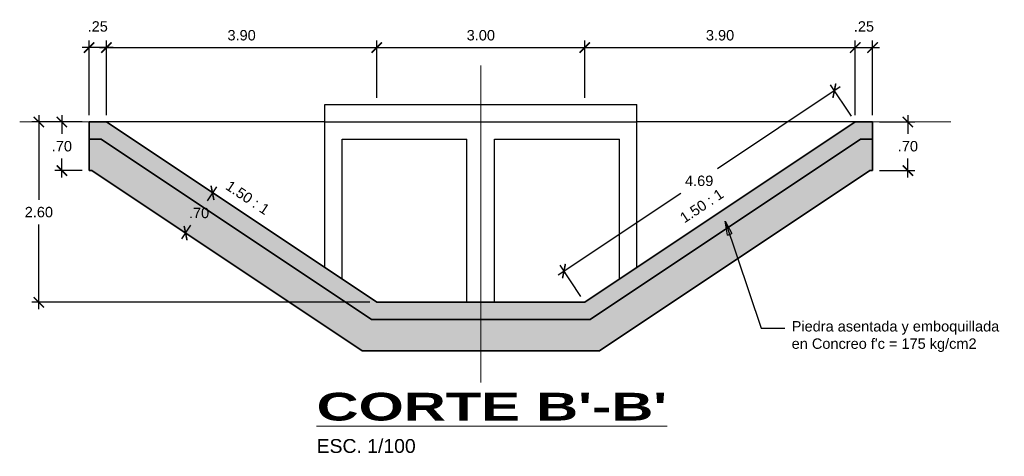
# Model space of a CAD drawing. Header units: metres. Extents: x 618946 to 619227, y 9266339 to 9266818.
# Tile 24 of 36: x 619001 to 619015, y 9266812 to 9266818. Entities that reach past the tile are written whole.
import ezdxf

# ---------------------------------------------------------------- set-up
doc = ezdxf.new("R2010")
doc.units = ezdxf.units.M
doc.header["$PDMODE"] = 34
for name, color, linetype, lineweight in [('DIM', 8, 'Continuous', 9), ('Dimensiones', 8, 'Continuous', 5), ('EST', 5, 'Continuous', 35), ('EST_FONDO', 110, 'Continuous', 30), ('HASH', 21, 'Continuous', 5)]:
    doc.layers.add(name, color=color, linetype=linetype, lineweight=lineweight)
doc.styles.get("Standard").update_dxf_attribs({"font": 'arial.ttf'})
doc.dimstyles.new('ESC-100', dxfattribs={"dimscale": 0.1, "dimtxt": 1.5, "dimasz": 1.5, "dimexe": 1, "dimexo": 1, "dimgap": 1, "dimtad": 1, "dimtih": 1, "dimtoh": 1, "dimzin": 4, "dimdsep": 46, "dimtxsty": 'Standard', "dimblk": 'ARCHTICK', "dimcen": 2.5, "dimdle": 1, "dimclrd": 256, "dimclre": 256, "dimclrt": 7, "dimaunit": 1, "dimadec": 3, "dimazin": 0, "dimtfac": 1, "dimtmove": 2, "dimatfit": 3, "dimldrblk": 'CLOSEDBLANK', "dimfxl": 1.25, "dimarcsym": 0})
doc.dimstyles.new('ESC-100$7', dxfattribs={"dimscale": 0.1, "dimtxt": 1.5, "dimasz": 2, "dimexe": 1, "dimexo": 1, "dimgap": 1, "dimtad": 1, "dimtih": 1, "dimtoh": 1, "dimzin": 4, "dimdsep": 46, "dimtxsty": 'Standard', "dimblk": 'ARCHTICK', "dimcen": 2.5, "dimdle": 1, "dimclrd": 256, "dimclre": 256, "dimclrt": 7, "dimaunit": 1, "dimadec": 3, "dimazin": 0, "dimtfac": 1, "dimtmove": 2, "dimatfit": 3, "dimldrblk": 'CLOSEDBLANK', "dimfxl": 1.25, "dimarcsym": 0})
pattern_1 = [(228.0127875, (0.4572, 0.635), (-5.08000000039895, -5.71499999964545), [0.08543036, -8.45762090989]), (184.969741, (0.40005, 0.5715), (7.61999999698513, 0.63500003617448), [0.14660118, -14.51351222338]), (132.5104471, (0.254, 0.5588), (6.35000000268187, -6.98499999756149), [0.10337038, -10.233680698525]), (267.273689, (0.00635, 0.40005), (0.63500000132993, 12.69999999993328), [0.13350113, -13.216609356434]), (292.83365418, (0, 0.2667), (-3.17500000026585, 7.619999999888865), [0.130908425, -12.959951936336]), (357.273689, (0.0508, 0.14605), (-12.69999999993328, 0.63500000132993), [0.13350113, -13.216609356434]), (37.69424047, (0.18415, 0.1397), (-8.254999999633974, -6.350000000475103), [0.176548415, -17.47827882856]), (72.25532837, (0.32385, 0.24765), (4.445000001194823, 13.96999999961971), [0.16667988, -16.501314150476]), (121.42956562, (0.37465, 0.4064), (-5.08000000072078, 8.254999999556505), [0.13395325, -13.26138642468]), (175.2363583, (0.3048, 0.5207), (6.98499999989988, -0.6350000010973), [0.15292832, -7.4934842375]), (222.3974378, (0.1524, 0.5334), (-7.619999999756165, -6.985000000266), [0.19776948, -19.579193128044]), (138.81407483, (0.635, 0.3937), (-4.44499999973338, 3.8100000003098), [0.067501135, -6.682641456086]), (171.4692344, (0.5842, 0.43815), (8.255000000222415, -1.26999999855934), [0.128420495, -12.71365974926]), (225, (0.4572, 0.4572), (-9e-17, -0.635), [0.089802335, -0.808223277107]), (203.19859051, (0.41275, 0.5334), (3.1750000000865, 1.2699999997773), [0.04836033, -4.787655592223]), (291.80140949, (0.3683, 0.51435), (-0.6350000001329, 1.9049999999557), [0.068391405, -3.3511882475]), (30.96375653, (0.3937, 0.45085), (1.9050000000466, 1.2699999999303), [0.111079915, -3.591574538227]), (161.56505118, (0.48895, 0.508), (1.270000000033, -0.6349999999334), [0.080321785, -1.927724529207]), (16.389540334, (0, 0.51435), (6.35000000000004, 1.90500000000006), [0.112522, -11.139706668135]), (70.34617594, (0.10795, 0.5461), (-2.54000000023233, -6.9849999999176), [0.094399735, -9.34555391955]), (293.19859051, (0.48895, 0.635), (-1.2699999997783, 3.1750000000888), [0.096720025, -4.739295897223]), (343.61045967, (0.52705, 0.5461), (-6.35000000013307, 1.90499999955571), [0.112522, -11.139706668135]), (339.44395478, (0, 0.12065), (-3.17499999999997, 1.27000000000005), [0.1085088, -5.316933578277]), (294.7751406, (0.1016, 0.08255), (-3.17500000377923, 6.98499999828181), [0.09091803, -9.00089834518]), (66.80140949, (0.4953, 0), (1.2699999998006, 3.1750000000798), [0.096720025, -4.739295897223]), (17.35402464, (0.5334, 0.0889), (-8.25499999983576, -2.54000000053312), [0.106445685, -10.53809399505]), (69.44395478, (0.18415, 0), (-1.2700000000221, -3.17499999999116), [0.0542544, -5.371187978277]), (101.309932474, (0.4572, 0), (-0.6350000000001, 2.5400000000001), [0.03237865, -3.20549874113]), (165.963756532, (0.45085, 0.03175), (1.905, -0.635), [0.130908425, -2.487263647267]), (186.00900596, (0.32385, 0.0635), (6.34999999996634, 0.63500000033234), [0.12131675, -12.010341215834]), (303.69006753, (0.3937, 0.3937), (-0.6350000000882, 1.269999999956), [0.09158097, -2.19794408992]), (353.15722659, (0.4445, 0.3175), (10.79500000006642, -1.26999999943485), [0.15988919, -15.829002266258]), (60.9453959, (0.60325, 0.29845), (-2.54000000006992, -4.44499999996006), [0.06537706, -6.472348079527]), (90, (0.635, 0.3556), (-0.635, 0.635), [0.0381, -0.5969]), (120.25643716, (0.31115, 0.08255), (2.5399999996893, -4.44500000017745), [0.08821674, -8.7334851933]), (48.0127875, (0.2667, 0.15875), (5.08000000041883, 5.71499999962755), [0.17086072, -8.37219054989]), (0, (0.381, 0.28575), (0.635, 0.635), [0.1651, -0.4699]), (325.3048465, (0.5461, 0.28575), (6.35000000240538, -4.44499999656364), [0.10040239, -9.939829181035]), (254.0546041, (0.62865, 0.2286), (-0.6349999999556, -2.5400000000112), [0.09245727, -4.530412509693]), (207.64597536, (0.60325, 0.1397), (-12.06500000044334, -6.34999999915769), [0.150536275, -14.903116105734]), (175.42607874, (0.4699, 0.06985), (-8.25499999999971, 0.63499999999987), [0.159257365, -15.76646161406])]

# ---------------------------------------------------------------- blocks, each defined once
blk = doc.blocks.new('_ArchTick')
at = {"color": 0, "linetype": 'ByBlock', "const_width": 0.15}
blk.add_lwpolyline([(-0.5, -0.5), (0.5, 0.5)], dxfattribs=at)
blk = doc.blocks.new('*D72')
at = {"layer": 'Defpoints', "color": 0, "transparency": 16777216}
for p in [(619001.902, 9266816.563), (619001.178, 9266813.963), (619006.052, 9266813.963)]:
    blk.add_point(p, dxfattribs=at)
at = {"layer": 'DIM', "lineweight": -2, "transparency": 16777216}
for p, q in [((619001.178, 9266816.663), (619001.178, 9266815.44)), ((619001.802, 9266816.563), (619001.078, 9266816.563)), ((619001.178, 9266813.863), (619001.178, 9266815.086)), ((619005.952, 9266813.963), (619001.078, 9266813.963))]:
    blk.add_line(p, q, dxfattribs=at)
at = {"layer": 'DIM', "lineweight": -2, "transparency": 16777216, "xscale": 0.15, "yscale": 0.15, "zscale": 0.15}
for p, rotation in [((619001.178, 9266816.563), 90), ((619001.178, 9266813.963), 270)]:
    blk.add_blockref('_ArchTick', p, dxfattribs=dict(at, rotation=rotation))
at = {"layer": 'DIM', "color": 7, "transparency": 16777216, "insert": (619001.178, 9266815.263), "char_height": 0.15, "attachment_point": 5}
blk.add_mtext('2.60', dxfattribs=at)
blk = doc.blocks.new('_ClosedBlank')
at = {"color": 0, "linetype": 'ByBlock', "lineweight": -2}
for p, q in [((-1, 0.167), (0, 0)), ((-1, 0.167), (-1, -0.167)), ((0, 0), (-1, -0.167))]:
    blk.add_line(p, q, dxfattribs=at)
blk = doc.blocks.new('*D73')
at = {"layer": 'Defpoints', "color": 0, "transparency": 16777216}
for p in [(619001.902, 9266817.636), (619001.902, 9266816.563), (619002.152, 9266816.563)]:
    blk.add_point(p, dxfattribs=at)
at = {"layer": 'DIM', "lineweight": -2, "transparency": 16777216}
for p, q in [((619001.902, 9266816.663), (619001.902, 9266817.736)), ((619002.152, 9266816.663), (619002.152, 9266817.736)), ((619002.252, 9266817.636), (619001.802, 9266817.636))]:
    blk.add_line(p, q, dxfattribs=at)
at = {"layer": 'DIM', "lineweight": -2, "transparency": 16777216, "xscale": 0.15, "yscale": 0.15, "zscale": 0.15, "rotation": 180}
blk.add_blockref('_ArchTick', (619001.902, 9266817.636), dxfattribs=at)
at = {"layer": 'DIM', "lineweight": -2, "transparency": 16777216, "xscale": 0.15, "yscale": 0.15, "zscale": 0.15}
blk.add_blockref('_ArchTick', (619002.152, 9266817.636), dxfattribs=at)
at = {"layer": 'DIM', "color": 7, "transparency": 16777216, "insert": (619002.027, 9266817.94), "char_height": 0.15, "attachment_point": 5}
blk.add_mtext('.25', dxfattribs=at)
blk = doc.blocks.new('*D74')
at = {"layer": 'Defpoints', "color": 0, "transparency": 16777216}
for p in [(619013.202, 9266817.636), (619012.952, 9266816.563), (619013.202, 9266816.563)]:
    blk.add_point(p, dxfattribs=at)
at = {"layer": 'DIM', "lineweight": -2, "transparency": 16777216}
for p, q in [((619012.952, 9266816.663), (619012.952, 9266817.736)), ((619013.202, 9266816.663), (619013.202, 9266817.736)), ((619012.852, 9266817.636), (619013.302, 9266817.636))]:
    blk.add_line(p, q, dxfattribs=at)
at = {"layer": 'DIM', "lineweight": -2, "transparency": 16777216, "xscale": 0.15, "yscale": 0.15, "zscale": 0.15, "rotation": 180}
blk.add_blockref('_ArchTick', (619012.952, 9266817.636), dxfattribs=at)
at = {"layer": 'DIM', "lineweight": -2, "transparency": 16777216, "xscale": 0.15, "yscale": 0.15, "zscale": 0.15}
blk.add_blockref('_ArchTick', (619013.202, 9266817.636), dxfattribs=at)
at = {"layer": 'DIM', "color": 7, "transparency": 16777216, "insert": (619013.077, 9266817.94), "char_height": 0.15, "attachment_point": 5}
blk.add_mtext('.25', dxfattribs=at)
blk = doc.blocks.new('*D75')
at = {"layer": 'Defpoints', "color": 0, "transparency": 16777216}
for p in [(619006.052, 9266817.636), (619006.052, 9266816.813), (619002.152, 9266816.563)]:
    blk.add_point(p, dxfattribs=at)
at = {"layer": 'DIM', "lineweight": -2, "transparency": 16777216}
for p, q in [((619002.152, 9266816.663), (619002.152, 9266817.736)), ((619006.052, 9266816.913), (619006.052, 9266817.736)), ((619002.052, 9266817.636), (619006.152, 9266817.636))]:
    blk.add_line(p, q, dxfattribs=at)
at = {"layer": 'DIM', "lineweight": -2, "transparency": 16777216, "xscale": 0.15, "yscale": 0.15, "zscale": 0.15, "rotation": 180}
blk.add_blockref('_ArchTick', (619002.152, 9266817.636), dxfattribs=at)
at = {"layer": 'DIM', "lineweight": -2, "transparency": 16777216, "xscale": 0.15, "yscale": 0.15, "zscale": 0.15}
blk.add_blockref('_ArchTick', (619006.052, 9266817.636), dxfattribs=at)
at = {"layer": 'DIM', "color": 7, "transparency": 16777216, "insert": (619004.102, 9266817.813), "char_height": 0.15, "attachment_point": 5}
blk.add_mtext('3.90', dxfattribs=at)
blk = doc.blocks.new('*D76')
at = {"layer": 'Defpoints', "color": 0, "transparency": 16777216}
for p in [(619009.052, 9266817.636), (619006.052, 9266816.813), (619009.052, 9266816.813)]:
    blk.add_point(p, dxfattribs=at)
at = {"layer": 'DIM', "lineweight": -2, "transparency": 16777216}
for p, q in [((619006.052, 9266816.913), (619006.052, 9266817.736)), ((619009.052, 9266816.913), (619009.052, 9266817.736)), ((619005.952, 9266817.636), (619009.152, 9266817.636))]:
    blk.add_line(p, q, dxfattribs=at)
at = {"layer": 'DIM', "lineweight": -2, "transparency": 16777216, "xscale": 0.15, "yscale": 0.15, "zscale": 0.15, "rotation": 180}
blk.add_blockref('_ArchTick', (619006.052, 9266817.636), dxfattribs=at)
at = {"layer": 'DIM', "lineweight": -2, "transparency": 16777216, "xscale": 0.15, "yscale": 0.15, "zscale": 0.15}
blk.add_blockref('_ArchTick', (619009.052, 9266817.636), dxfattribs=at)
at = {"layer": 'DIM', "color": 7, "transparency": 16777216, "insert": (619007.552, 9266817.813), "char_height": 0.15, "attachment_point": 5}
blk.add_mtext('3.00', dxfattribs=at)
blk = doc.blocks.new('*D77')
at = {"layer": 'Defpoints', "color": 0, "transparency": 16777216}
for p in [(619012.952, 9266817.636), (619009.052, 9266816.813), (619012.952, 9266816.563)]:
    blk.add_point(p, dxfattribs=at)
at = {"layer": 'DIM', "lineweight": -2, "transparency": 16777216}
for p, q in [((619009.052, 9266816.913), (619009.052, 9266817.736)), ((619012.952, 9266816.663), (619012.952, 9266817.736)), ((619008.952, 9266817.636), (619013.052, 9266817.636))]:
    blk.add_line(p, q, dxfattribs=at)
at = {"layer": 'DIM', "lineweight": -2, "transparency": 16777216, "xscale": 0.15, "yscale": 0.15, "zscale": 0.15, "rotation": 180}
blk.add_blockref('_ArchTick', (619009.052, 9266817.636), dxfattribs=at)
at = {"layer": 'DIM', "lineweight": -2, "transparency": 16777216, "xscale": 0.15, "yscale": 0.15, "zscale": 0.15}
blk.add_blockref('_ArchTick', (619012.952, 9266817.636), dxfattribs=at)
at = {"layer": 'DIM', "color": 7, "transparency": 16777216, "insert": (619011.002, 9266817.813), "char_height": 0.15, "attachment_point": 5}
blk.add_mtext('3.90', dxfattribs=at)
blk = doc.blocks.new('*D78')
at = {"layer": 'Defpoints', "color": 0, "transparency": 16777216}
for p in [(619013.202, 9266816.563), (619013.202, 9266815.863), (619013.711, 9266815.863)]:
    blk.add_point(p, dxfattribs=at)
at = {"layer": 'DIM', "lineweight": -2, "transparency": 16777216}
for p, q in [((619013.711, 9266816.663), (619013.711, 9266816.39)), ((619013.302, 9266816.563), (619013.811, 9266816.563)), ((619013.711, 9266815.763), (619013.711, 9266816.036)), ((619013.302, 9266815.863), (619013.811, 9266815.863))]:
    blk.add_line(p, q, dxfattribs=at)
at = {"layer": 'DIM', "lineweight": -2, "transparency": 16777216, "xscale": 0.15, "yscale": 0.15, "zscale": 0.15}
for p, rotation in [((619013.711, 9266816.563), 90), ((619013.711, 9266815.863), 270)]:
    blk.add_blockref('_ArchTick', p, dxfattribs=dict(at, rotation=rotation))
at = {"layer": 'DIM', "color": 7, "transparency": 16777216, "insert": (619013.711, 9266816.213), "char_height": 0.15, "attachment_point": 5}
blk.add_mtext('.70', dxfattribs=at)
blk = doc.blocks.new('*D80')
at = {"layer": 'Defpoints', "color": 0, "transparency": 16777216}
for p in [(619001.51, 9266816.563), (619001.902, 9266816.563), (619001.902, 9266815.863)]:
    blk.add_point(p, dxfattribs=at)
at = {"layer": 'DIM', "lineweight": -2, "transparency": 16777216}
for p, q in [((619001.51, 9266816.663), (619001.51, 9266816.39)), ((619001.802, 9266816.563), (619001.41, 9266816.563)), ((619001.51, 9266815.763), (619001.51, 9266816.036)), ((619001.802, 9266815.863), (619001.41, 9266815.863))]:
    blk.add_line(p, q, dxfattribs=at)
at = {"layer": 'DIM', "lineweight": -2, "transparency": 16777216, "xscale": 0.15, "yscale": 0.15, "zscale": 0.15}
for p, rotation in [((619001.51, 9266816.563), 90), ((619001.51, 9266815.863), 270)]:
    blk.add_blockref('_ArchTick', p, dxfattribs=dict(at, rotation=rotation))
at = {"layer": 'DIM', "color": 7, "transparency": 16777216, "insert": (619001.51, 9266816.213), "char_height": 0.15, "attachment_point": 5}
blk.add_mtext('.70', dxfattribs=at)
blk = doc.blocks.new('*D81')
at = {"layer": 'Defpoints', "color": 0, "transparency": 16777216}
for p in [(619004.102, 9266815.263), (619003.294, 9266814.96), (619003.713, 9266814.681)]:
    blk.add_point(p, dxfattribs=at)
at = {"layer": 'DIM', "lineweight": -2, "transparency": 16777216}
for p, q in [((619003.738, 9266815.626), (619003.606, 9266815.428)), ((619004.018, 9266815.319), (619003.599, 9266815.598)), ((619003.239, 9266814.877), (619003.371, 9266815.075)), ((619003.63, 9266814.736), (619003.211, 9266815.015))]:
    blk.add_line(p, q, dxfattribs=at)
at = {"layer": 'DIM', "lineweight": -2, "transparency": 16777216, "xscale": 0.15, "yscale": 0.15, "zscale": 0.15}
for p, rotation in [((619003.682, 9266815.542), 56.30993247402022), ((619003.294, 9266814.96), 236.3099324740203)]:
    blk.add_blockref('_ArchTick', p, dxfattribs=dict(at, rotation=rotation))
at = {"layer": 'DIM', "color": 7, "transparency": 16777216, "insert": (619003.488, 9266815.251), "char_height": 0.15, "attachment_point": 5}
blk.add_mtext('.70', dxfattribs=at)
blk = doc.blocks.new('*D317')
at = {"layer": 'Defpoints', "color": 0, "transparency": 16777216}
for p in [(619012.651, 9266817.014), (619012.952, 9266816.563), (619009.052, 9266813.963)]:
    blk.add_point(p, dxfattribs=at)
at = {"layer": 'DIM', "lineweight": -2, "transparency": 16777216}
for p, q in [((619012.734, 9266817.069), (619010.966, 9266815.89)), ((619012.896, 9266816.646), (619012.596, 9266817.097)), ((619008.668, 9266814.358), (619010.436, 9266815.537)), ((619008.996, 9266814.046), (619008.696, 9266814.497))]:
    blk.add_line(p, q, dxfattribs=at)
at = {"layer": 'DIM', "lineweight": -2, "transparency": 16777216, "xscale": 0.15, "yscale": 0.15, "zscale": 0.15}
for p, rotation in [((619012.651, 9266817.014), 33.69006753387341), ((619008.751, 9266814.414), 213.6900675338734)]:
    blk.add_blockref('_ArchTick', p, dxfattribs=dict(at, rotation=rotation))
at = {"layer": 'DIM', "color": 7, "transparency": 16777216, "insert": (619010.701, 9266815.714), "char_height": 0.15, "attachment_point": 5}
blk.add_mtext('4.69', dxfattribs=at)

msp = doc.modelspace()

# ---------------------------------------------------------------- hatches: boundary and pattern name
at = {"layer": 'HASH'}
h = msp.add_hatch(dxfattribs=at)
h.set_pattern_fill('GRAVEL', color=256, scale=0.025)
h.set_pattern_definition(pattern_1)
h.paths.add_polyline_path([(619013.0272, 9266816.3131), (619013.2015, 9266816.3131), (619013.2015, 9266816.5631), (619012.9515, 9266816.5631), (619009.0515, 9266813.9631), (619007.5515, 9266813.9631), (619007.5515, 9266813.7131), (619009.1272, 9266813.7131)])
h.paths.add_polyline_path([(619007.5515, 9266813.9631), (619006.0515, 9266813.9631), (619002.1515, 9266816.5631), (619001.9015, 9266816.5631), (619001.9015, 9266816.3131), (619002.0759, 9266816.3131), (619005.9759, 9266813.7131), (619007.5515, 9266813.7131)])
h = msp.add_hatch(dxfattribs=at)
h.set_pattern_fill('GRAVEL', color=256, scale=0.025)
h.set_pattern_definition(pattern_1)
h.paths.add_polyline_path([(619013.1635, 9266815.8631), (619013.2015, 9266815.8631), (619013.2015, 9266816.3131), (619013.0272, 9266816.3131), (619009.1272, 9266813.7131), (619005.9759, 9266813.7131), (619002.0759, 9266816.3131), (619001.9015, 9266816.3131), (619001.9015, 9266815.8631), (619001.9396, 9266815.8631), (619005.8396, 9266813.2631), (619009.2635, 9266813.2631)])
h.paths.add_polyline_path([(619003.3007, 9266815.0953), (619003.667, 9266815.0953), (619003.667, 9266815.4044), (619003.3007, 9266815.4044)], flags=24)

# ---------------------------------------------------------------- linework, layer by layer
at = {"layer": 'EST'}
for points in [[(619001.9015, 9266816.5631), (619002.1515, 9266816.5631), (619006.0515, 9266813.9631), (619007.8515, 9266813.9631), (619009.0515, 9266813.9631), (619012.9515, 9266816.5631), (619013.2015, 9266816.5631)], [(619001.9015, 9266816.5631), (619002.1515, 9266816.5631), (619006.0515, 9266813.9631), (619009.0515, 9266813.9631), (619012.9515, 9266816.5631), (619013.2015, 9266816.5631)], [(619001.9015, 9266815.8631), (619001.9015, 9266816.5631)], [(619013.2015, 9266815.8631), (619013.2015, 9266816.5631)], [(619001.9015, 9266816.3131), (619002.0759, 9266816.3131), (619005.9759, 9266813.7131), (619009.1272, 9266813.7131), (619013.0272, 9266816.3131), (619013.2015, 9266816.3131)], [(619001.9015, 9266815.8631), (619001.9396, 9266815.8631), (619005.8396, 9266813.2631), (619009.2635, 9266813.2631), (619013.1635, 9266815.8631), (619013.2015, 9266815.8631)]]:
    msp.add_lwpolyline(points, dxfattribs=at)
at = {"layer": 'EST_FONDO'}
for points in [[(619005.3015, 9266814.4631), (619005.3015, 9266816.8131)], [(619005.3015, 9266816.8131), (619009.8015, 9266816.8131)], [(619009.8015, 9266814.4631), (619009.8015, 9266816.8131)], [(619005.3015, 9266816.5631), (619002.1515, 9266816.5631)], [(619005.3015, 9266816.5631), (619009.8015, 9266816.5631)], [(619012.9515, 9266816.5631), (619009.8015, 9266816.5631)], [(619005.5515, 9266814.2964), (619005.5515, 9266816.3131)], [(619005.5515, 9266816.3131), (619007.3515, 9266816.3131)], [(619007.3515, 9266813.9631), (619007.3515, 9266816.3131)], [(619007.7515, 9266813.9631), (619007.7515, 9266816.3131)], [(619007.7515, 9266816.3131), (619009.5515, 9266816.3131)], [(619009.5515, 9266814.2964), (619009.5515, 9266816.3131)]]:
    msp.add_lwpolyline(points, dxfattribs=at)
at = {"layer": 'HASH'}
for points in [[(619007.5515, 9266817.38), (619007.5515, 9266812.8049)], [(619000.9015, 9266816.5631), (619002.1515, 9266816.5631)], [(619005.3015, 9266816.5631), (619009.8015, 9266816.5631)], [(619005.3015, 9266816.5631), (619009.8015, 9266816.5631)], [(619012.9515, 9266816.5631), (619014.3285, 9266816.5631)]]:
    msp.add_lwpolyline(points, dxfattribs=at)

# ---------------------------------------------------------------- texts
at = {"layer": 'Dimensiones', "color": 7, "insert": (619005.184, 9266812.6585), "char_height": 0.2, "width": 6.682932, "attachment_point": 1}
msp.add_mtext("{\\fArial|b1|i0|c0|p34;\\H2x;\\W1.5;\\LCORTE B'-B'\\P}ESC. 1/100", dxfattribs=at)
at = {"layer": 'HASH', "color": 7}
for rotation, p in [(326.30993, (619003.8571, 9266815.6042)), (33.69007, (619010.4879, 9266815.0988))]:
    msp.add_text('1.50 : 1', height=0.15, rotation=rotation, dxfattribs=at).set_placement(p)
at = {"layer": 'HASH', "color": 7, "insert": (619012.0353, 9266813.6923), "char_height": 0.15, "attachment_point": 1}
msp.add_mtext("Piedra asentada y emboquillada \\Pen Concreo f'c = 175 kg/cm2", dxfattribs=at)

# ---------------------------------------------------------------- dimensions: what is measured, and where the dimension line sits
at = {"layer": 'DIM'}
for base, p1, p2, picture, middle in [((619001.9015, 9266817.6364), (619002.1515, 9266816.5631), (619001.9015, 9266816.5631), '*D73', (619002.0265, 9266817.9396)), ((619013.2015, 9266817.6364), (619012.9515, 9266816.5631), (619013.2015, 9266816.5631), '*D74', (619013.0765, 9266817.9396)), ((619006.0515, 9266817.6364), (619002.1515, 9266816.5631), (619006.0515, 9266816.8131), '*D75', (619004.1015, 9266817.813)), ((619009.0515, 9266817.6364), (619006.0515, 9266816.8131), (619009.0515, 9266816.8131), '*D76', (619007.5515, 9266817.813)), ((619012.9515, 9266817.6364), (619009.0515, 9266816.8131), (619012.9515, 9266816.5631), '*D77', (619011.0015, 9266817.813))]:
    dim = msp.add_linear_dim(base=base, p1=p1, p2=p2, dimstyle='ESC-100', dxfattribs=at)
    dim.commit()
    dim.dimension.update_dxf_attribs({"geometry": picture, "text_midpoint": middle})
for p1, p2, distance, picture, middle in [((619009.0515, 9266813.9631), (619012.9515, 9266816.5631), 0.5416, '*D317', (619010.7011, 9266815.7137)), ((619013.2015, 9266816.5631), (619013.2015, 9266815.8631), 0.5096, '*D78', (619013.7111, 9266816.2131)), ((619004.1015, 9266815.2631), (619003.7133, 9266814.6806), -0.5037, '*D81', (619003.4883, 9266815.2512))]:
    dim = msp.add_aligned_dim(p1=p1, p2=p2, distance=distance, dimstyle='ESC-100', dxfattribs=at)
    dim.commit()
    dim.dimension.update_dxf_attribs({"geometry": picture, "text_midpoint": middle})
for base, p1, p2, picture, middle in [((619001.1777, 9266813.9631), (619001.9015, 9266816.5631), (619006.0515, 9266813.9631), '*D72', (619001.1777, 9266815.2631)), ((619001.51, 9266816.5631), (619001.9015, 9266815.8631), (619001.9015, 9266816.5631), '*D80', (619001.51, 9266816.2131))]:
    dim = msp.add_linear_dim(base=base, p1=p1, p2=p2, angle=90, dimstyle='ESC-100', dxfattribs=at)
    dim.commit()
    dim.dimension.update_dxf_attribs({"geometry": picture, "text_midpoint": middle})

# ---------------------------------------------------------------- leaders
at = {"layer": 'HASH', "annotation_type": 0, "has_hookline": 1, "hookline_direction": 0, "text_width": 2.9689}
msp.add_leader([(619011.0772, 9266815.1329), (619011.5969, 9266813.5923), (619011.9353, 9266813.5923)], dimstyle='ESC-100$7', override={"dimgap": 1, "dimtad": 0}, dxfattribs=at)

doc.saveas('drawing.dxf')
